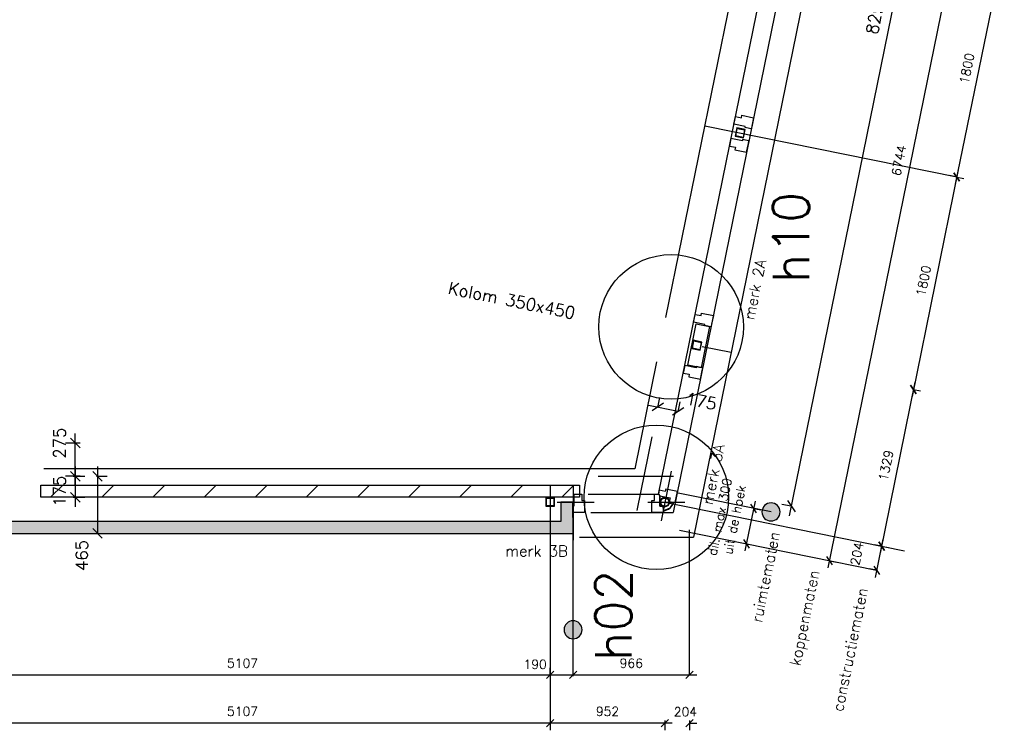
# Model space of a CAD drawing. Extents: x -84256 to 172857, y -58817 to 112048.
# Tile 4 of 90: x -75763 to -67591, y -57935 to -52034. Entities that reach past the tile are written whole.
import ezdxf

# ---------------------------------------------------------------- set-up
doc = ezdxf.new("R2010")
doc.units = 0
doc.header["$LTSCALE"] = 50
doc.header["$MEASUREMENT"] = 0
doc.header["$PDMODE"] = 3
doc.header["$PDSIZE"] = 0.001
doc.linetypes.add('DASHDOT', pattern=[25, 12.5, -6.25, 0, -6.25])
doc.layers.get('0').update_dxf_attribs({"linetype": 'CONTINUOUS'})
doc.layers.get('DEFPOINTS').update_dxf_attribs({"linetype": 'CONTINUOUS'})
for name, color, linetype in [('_DETAILNUMMERS', 4, 'CONTINUOUS'), ('_DETAILNUMMERSTEKST', 4, 'CONTINUOUS'), ('A--01A1_ACEER', 1, 'CONTINUOUS'), ('A--A21--_F123-', 9, 'CONTINUOUS'), ('A--A22--_F123-', 9, 'CONTINUOUS'), ('A--A28--_F-2--', 7, 'CONTINUOUS'), ('A--L$7A-_STRAMIEN', 1, 'DASHDOT'), ('A--L21--', 3, 'CONTINUOUS'), ('A--L21--_F-2--', 7, 'CONTINUOUS'), ('A--L21A3_BUITENWAND', 3, 'CONTINUOUS'), ('A--L22--_F-2--', 7, 'CONTINUOUS'), ('A--L28--', 7, 'CONTINUOUS'), ('A--L28--_F-2--', 7, 'CONTINUOUS'), ('A--L31--', 2, 'CONTINUOUS'), ('A--L31--_F123-', 7, 'CONTINUOUS'), ('A--L3A1_VPORTS', 1, 'CONTINUOUS'), ('A--M$1A-_F123-', 1, 'CONTINUOUS'), ('A--T$1A-25_TEKST', 2, 'CONTINUOUS'), ('A--T01A-18_TEKST', 1, 'CONTINUOUS'), ('TEKST_KOZIJNMERK', 10, 'CONTINUOUS'), ('X--LR---_CP', 7, 'CONTINUOUS')]:
    doc.layers.add(name, color=color, linetype=linetype)
doc.styles.add('ALFA-0_25', font='ROMANS')
doc.styles.add('B-01', font='SIMPLEX.SHX', dxfattribs={"width": 0.8, "height": 4.5})
doc.styles.add('HIEMSTRA', font='romans.shx')
doc.dimstyles.get("Standard").update_dxf_attribs({"dimscale": 40, "dimtxt": 2.5, "dimasz": 2, "dimexe": 0.3, "dimexo": 0.3, "dimgap": 2, "dimtad": 0, "dimdec": 0, "dimzin": 0, "dimdsep": 46, "dimtxsty": 'HIEMSTRA', "dimblk1": 'OBLIQUE', "dimblk2": 'OBLIQUE', "dimsah": 1, "dimcen": -0.09, "dimdle": 0.3, "dimse1": 1, "dimclrd": 2, "dimclre": 2, "dimclrt": 3, "dimadec": 0, "dimazin": 0, "dimtfac": 1, "dimtdec": 4, "dimtix": 1, "dimtmove": 0, "dimatfit": 3, "dimldrblk": 'OBLIQUE', "dimfxl": 1, "dimtvp": 625, "dimtolj": 1, "dimtzin": 0, "dimarcsym": 0})
doc.dimstyles.new('STANDARD$0', dxfattribs={"dimscale": 50, "dimtxt": 2.5, "dimasz": 2, "dimexe": 2, "dimexo": 0, "dimgap": 2, "dimtad": 1, "dimdec": 0, "dimzin": 0, "dimdsep": 46, "dimtxsty": 'ALFA-0_25', "dimblk1": 'OBLIQUE', "dimblk2": 'OBLIQUE', "dimsah": 1, "dimcen": -3, "dimdle": 2, "dimclrd": 1, "dimclre": 1, "dimclrt": 2, "dimadec": 0, "dimazin": 0, "dimtfac": 0.666667, "dimtofl": 0, "dimtmove": 2, "dimatfit": 3, "dimldrblk": 'OBLIQUE', "dimfxl": 1, "dimtvp": 0.833333, "dimtolj": 1, "dimtzin": 0, "dimarcsym": 0})

# ---------------------------------------------------------------- blocks, each defined once
blk = doc.blocks.new('*U690')
at = {"layer": 'A--A21--_F123-', "color": 2}
for points in [[(0, 0), (-50, -50), (5386.7, 0), (5436.9, -50)], [(5386.7, 0), (5336.5, 50), (0, 0), (50, 50)]]:
    blk.add_solid(points, dxfattribs=at)
at = {"layer": 'A--L21--_F-2--', "color": 3, "linetype": 'Continuous'}
for points in [[(5336.5, 50), (5336.5, 50), (50, 50), (50, 50)], [(5336.5, 50), (5336.5, 50), (50, 50), (50, 50)], [(-50, -50), (-50, -50), (5436.9, -50), (5436.9, -50)], [(-50, -50), (-50, -50), (5436.9, -50), (5436.9, -50)]]:
    blk.add_lwpolyline(points, dxfattribs=at)
blk = doc.blocks.new('*U693')
at = {"layer": 'A--A22--_F123-'}
h = blk.add_hatch(dxfattribs=at)
h.set_pattern_fill('ALFALINE', color=256, scale=300, style=0, pattern_type=2)
h.set_pattern_definition([(45, (-16288.37, -9934.9), (-212.132, 212.132), [])])
h.paths.add_polyline_path([(0, 0), (0, 50), (4470, 50), (4470, 0), (4470, -50), (0, -50)])
at = {"layer": 'A--L22--_F-2--', "color": 3, "linetype": 'Continuous'}
for points in [[(0, 0), (0, 50), (4470, 50), (4470, 0)], [(4470, 0), (4470, -50), (0, -50), (0, 0)]]:
    blk.add_lwpolyline(points, dxfattribs=at)
blk = doc.blocks.new('*U692')
at = {"layer": 'A--A21--_F123-', "color": 2}
for points in [[(-0.8, 210), (-50.8, 209.8), (0, 0), (-50.2, 50)], [(0, 0), (50.2, -50), (-0.8, 210), (49.2, 210.2)]]:
    blk.add_solid(points, dxfattribs=at)
at = {"layer": 'A--L21--_F-2--', "color": 3, "linetype": 'Continuous'}
for points in [[(-0.8, 210), (-50.8, 209.8), (-50.2, 50), (-50.2, 50)], [(-0.8, 210), (-50.8, 209.8), (-50.2, 50), (-50.2, 50)], [(50.2, -50), (50.2, -50), (49.2, 210.2), (-0.8, 210)], [(50.2, -50), (50.2, -50), (49.2, 210.2), (-0.8, 210)]]:
    blk.add_lwpolyline(points, dxfattribs=at)
blk = doc.blocks.new('_OBLIQUE')
at = {"color": 0, "linetype": 'ByBlock'}
blk.add_line((-0.5, -0.5), (0.5, 0.5), dxfattribs=at)
blk = doc.blocks.new('*D682')
at = {"color": 2, "linetype": 'ByBlock', "transparency": 16777216}
for p, q in [((21408.8, 10630.3), (21425.6, 10712.8)), ((21331.2, 10650.3), (21578.8, 10599.9)), ((21577.9, 10595.8), (21594.7, 10678.3))]:
    blk.add_line(p, q, dxfattribs=at)
at = {"layer": 'DEFPOINTS', "color": 0, "linetype": 'ByBlock', "transparency": 16777216}
for p in [(21408.8, 10630.3), (21577.9, 10595.8), (21578.8, 10599.9)]:
    blk.add_point(p, dxfattribs=at)
at = {"color": 2, "linetype": 'ByBlock', "transparency": 16777216, "xscale": 80, "yscale": 80, "zscale": 80}
for p, rotation in [((21409.6, 10634.4), 168.4862903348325), ((21578.8, 10599.9), 348.4862903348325)]:
    blk.add_blockref('_OBLIQUE', p, dxfattribs=dict(at, rotation=rotation))
at = {"color": 3, "linetype": 'ByBlock', "transparency": 16777216, "insert": (21770.2, 10683.2), "char_height": 100, "attachment_point": 5, "rotation": 348.48629, "style": 'HIEMSTRA'}
blk.add_mtext('\\A1;175', dxfattribs=at)
blk = doc.blocks.new('*D694')
at = {"color": 2, "linetype": 'ByBlock', "transparency": 16777216}
for p, q in [((16574.6, 9979.9), (16574.6, 10414.9)), ((16614, 10334.9), (16494.6, 10334.9)), ((16614, 10059.9), (16494.6, 10059.9))]:
    blk.add_line(p, q, dxfattribs=at)
at = {"layer": 'DEFPOINTS', "color": 0, "linetype": 'ByBlock', "transparency": 16777216}
for p in [(16574.6, 10334.9), (16614, 10334.9), (16614, 10059.9)]:
    blk.add_point(p, dxfattribs=at)
at = {"color": 2, "linetype": 'ByBlock', "transparency": 16777216, "xscale": 80, "yscale": 80, "zscale": 80}
for p, rotation in [((16574.6, 10334.9), 90), ((16574.6, 10059.9), 270)]:
    blk.add_blockref('_OBLIQUE', p, dxfattribs=dict(at, rotation=rotation))
at = {"color": 3, "linetype": 'ByBlock', "transparency": 16777216, "insert": (16444.6, 10334.8), "char_height": 100, "attachment_point": 5, "rotation": 90, "style": 'HIEMSTRA'}
blk.add_mtext('\\A1;275', dxfattribs=at)
blk = doc.blocks.new('*D695')
at = {"color": 2, "linetype": 'ByBlock', "transparency": 16777216}
for p, q in [((16574.6, 10139.9), (16574.6, 9804.9)), ((16557.5, 10059.9), (16654.6, 10059.9)), ((16557.5, 9884.9), (16654.6, 9884.9))]:
    blk.add_line(p, q, dxfattribs=at)
at = {"layer": 'DEFPOINTS', "color": 0, "linetype": 'ByBlock', "transparency": 16777216}
for p in [(16557.5, 10059.9), (16557.5, 9884.9), (16574.6, 9884.9)]:
    blk.add_point(p, dxfattribs=at)
at = {"color": 2, "linetype": 'ByBlock', "transparency": 16777216, "xscale": 80, "yscale": 80, "zscale": 80}
for p, rotation in [((16574.6, 10059.9), 90), ((16574.6, 9884.9), 270)]:
    blk.add_blockref('_OBLIQUE', p, dxfattribs=dict(at, rotation=rotation))
at = {"color": 3, "linetype": 'ByBlock', "transparency": 16777216, "insert": (16444.6, 9936.4), "char_height": 100, "attachment_point": 5, "rotation": 90, "style": 'HIEMSTRA'}
blk.add_mtext('\\A1;175', dxfattribs=at)
blk = doc.blocks.new('*D696')
at = {"color": 2, "linetype": 'ByBlock', "transparency": 16777216}
for p, q in [((16759.2, 10139.9), (16759.2, 9584.9)), ((16750.8, 10059.9), (16839.2, 10059.9)), ((16750.8, 9584.9), (16839.2, 9584.9))]:
    blk.add_line(p, q, dxfattribs=at)
at = {"layer": 'DEFPOINTS', "color": 0, "linetype": 'ByBlock', "transparency": 16777216}
for p in [(16750.8, 10059.9), (16750.8, 9584.9), (16759.2, 9584.9)]:
    blk.add_point(p, dxfattribs=at)
at = {"color": 2, "linetype": 'ByBlock', "transparency": 16777216, "xscale": 80, "yscale": 80, "zscale": 80}
for p, rotation in [((16759.2, 10059.9), 90), ((16759.2, 9584.9), 270)]:
    blk.add_blockref('_OBLIQUE', p, dxfattribs=dict(at, rotation=rotation))
at = {"color": 3, "linetype": 'ByBlock', "transparency": 16777216, "insert": (16629.2, 9402.2), "char_height": 100, "attachment_point": 5, "rotation": 90, "style": 'HIEMSTRA'}
blk.add_mtext('\\A1;465', dxfattribs=at)
blk = doc.blocks.new('*D718')
at = {"layer": 'A--M$1A-_F123-', "color": 2, "linetype": 'Continuous', "lineweight": -2, "transparency": 16777216}
for p, q in [((22501.5, 9732), (24188.9, 18015.9)), ((24173, 17937.5), (24094.6, 17953.5)), ((22517.5, 9810.4), (22439.1, 9826.4))]:
    blk.add_line(p, q, dxfattribs=at)
at = {"layer": 'DEFPOINTS', "color": 0, "linetype": 'Continuous', "transparency": 16777216}
for p in [(24173, 17937.5), (24173, 17937.5), (22517.5, 9810.4)]:
    blk.add_point(p, dxfattribs=at)
at = {"layer": 'A--M$1A-_F123-', "color": 2, "linetype": 'Continuous', "lineweight": -2, "transparency": 16777216, "xscale": 80, "yscale": 80, "zscale": 80}
for p, rotation in [((24173, 17937.5), 78.48625382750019), ((22517.4, 9810.4), 258.4862538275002)]:
    blk.add_blockref('_OBLIQUE', p, dxfattribs=dict(at, rotation=rotation))
at = {"layer": 'A--M$1A-_F123-', "color": 3, "linetype": 'Continuous', "transparency": 16777216, "insert": (23217.8, 13899.9), "char_height": 100, "attachment_point": 5, "rotation": 78.48625, "style": 'HIEMSTRA'}
blk.add_mtext('\\A1;8294', dxfattribs=at)
blk = doc.blocks.new('Q020607-')
at = {"layer": 'A--A28--_F-2--', "color": 3}
for points in [[(-31.4, 31.5), (-35, -34.9), (-35, 35.1)], [(-31.4, 31.5), (-35, 35.1), (35, 35.1)], [(-31.4, 31.5), (-31.4, -31.3), (-35, -34.9)], [(35, 35.1), (31.4, 31.5), (-31.4, 31.5)], [(35, 35.1), (35, -34.9), (31.4, 31.5)], [(35, -34.9), (31.4, -31.3), (31.4, 31.5)], [(35, -34.9), (-35, -34.9), (-31.4, -31.3)], [(35, -34.9), (-31.4, -31.3), (31.4, -31.3)]]:
    blk.add_solid(points, dxfattribs=at)
at = {"layer": 'A--L28--_F-2--', "color": 3, "linetype": 'Continuous'}
blk.add_lwpolyline([(-35, -34.9), (-31.4, -31.3), (-31.4, 31.5), (31.4, 31.5), (31.4, -31.3), (-31.4, -31.3), (-35, -34.9), (35, -34.9), (35, 35.1), (-35, 35.1)], close=True, dxfattribs=at)
at = {"layer": 'X--LR---_CP', "color": 4, "linetype": 'Continuous'}
for p in [(-35, 0.1), (0, 0), (35, 0.1)]:
    blk.add_point(p, dxfattribs=at)
blk = doc.blocks.new('Q020664-')
at = {"layer": 'A--A28--_F-2--', "color": 3, "linetype": 'Continuous'}
for points in [[(-34, 0), (-38, 0), (-31.5, 13), (-35.2, 14.6)], [(-31.5, -13), (-35.2, -14.6), (-34, 0), (-38, 0)], [(-31.5, 13), (-35.2, 14.6), (-24.1, 24.1), (-26.9, 26.9)], [(-24.1, 24.1), (-26.9, 26.9), (-13, 31.5), (-14.6, 35.2)], [(-13, 31.5), (-14.6, 35.2), (0, 34), (0, 38)], [(0, 34), (0, 38), (13, 31.5), (14.6, 35.2)], [(13, 31.5), (14.6, 35.2), (24.1, 24.1), (26.9, 26.9)], [(24.1, 24.1), (26.9, 26.9), (31.5, 13), (35.2, 14.6)], [(31.5, 13), (35.2, 14.6), (34, 0), (38, 0)], [(34, 0), (38, 0), (31.5, -13), (35.2, -14.6)], [(-24.1, -24.1), (-26.9, -26.9), (-31.5, -13), (-35.2, -14.6)], [(-13, -31.5), (-14.6, -35.2), (-24.1, -24.1), (-26.9, -26.9)], [(0, -34), (0, -38), (-13, -31.5), (-14.6, -35.2)], [(13, -31.5), (14.6, -35.2), (0, -34), (0, -38)], [(24.1, -24.1), (26.9, -26.9), (13, -31.5), (14.6, -35.2)], [(31.5, -13), (35.2, -14.6), (24.1, -24.1), (26.9, -26.9)]]:
    blk.add_solid(points, dxfattribs=at)
at = {"layer": 'A--L28--_F-2--', "color": 3, "linetype": 'Continuous'}
blk.add_lwpolyline([(0, 38, 1), (0, -38, 1), (0, 38), (0, 34, -1), (0, -34, -1), (0, 34)], format="xyb", close=True, dxfattribs=at)
at = {"layer": 'X--LR---_CP', "color": 4, "linetype": 'Continuous'}
blk.add_point((0, 0), dxfattribs=at)
blk = doc.blocks.new('*D753')
at = {"layer": 'A--M$1A-_F123-', "color": 1, "linetype": 'Continuous', "lineweight": -2, "transparency": 16777216}
for p, q in [((24262.1, 14367.1), (23878.8, 12485.8)), ((24250.1, 14308.3), (24191.3, 14320.3)), ((23890.8, 12544.5), (23832, 12556.5))]:
    blk.add_line(p, q, dxfattribs=at)
at = {"layer": 'DEFPOINTS', "color": 0, "linetype": 'Continuous', "transparency": 16777216}
for p in [(24250.1, 14308.3), (23890.8, 12544.5), (23890.8, 12544.5)]:
    blk.add_point(p, dxfattribs=at)
at = {"layer": 'A--M$1A-_F123-', "color": 1, "linetype": 'Continuous', "lineweight": -2, "transparency": 16777216, "xscale": 60, "yscale": 60, "zscale": 60}
for p, rotation in [((24250.1, 14308.3), 78.48629033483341), ((23890.8, 12544.5), 258.4862903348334)]:
    blk.add_blockref('_OBLIQUE', p, dxfattribs=dict(at, rotation=rotation))
at = {"layer": 'A--M$1A-_F123-', "color": 2, "linetype": 'Continuous', "transparency": 16777216, "insert": (23974.9, 13445.9), "char_height": 75, "attachment_point": 5, "rotation": 78.48629, "style": 'ALFA-0_25'}
blk.add_mtext('\\A1;1800', dxfattribs=at)
blk = doc.blocks.new('*D754')
at = {"layer": 'A--M$1A-_F123-', "color": 1, "linetype": 'Continuous', "lineweight": -2, "transparency": 16777216}
for p, q in [((23902.8, 12603.3), (23519.6, 10722)), ((23890.8, 12544.5), (23949.6, 12532.6)), ((23531.5, 10780.8), (23590.3, 10768.8))]:
    blk.add_line(p, q, dxfattribs=at)
at = {"layer": 'DEFPOINTS', "color": 0, "linetype": 'Continuous', "transparency": 16777216}
for p in [(23890.8, 12544.5), (23531.5, 10780.8), (23531.5, 10780.8)]:
    blk.add_point(p, dxfattribs=at)
at = {"layer": 'A--M$1A-_F123-', "color": 1, "linetype": 'Continuous', "lineweight": -2, "transparency": 16777216, "xscale": 60, "yscale": 60, "zscale": 60}
for p, rotation in [((23890.8, 12544.5), 78.48629033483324), ((23531.5, 10780.8), 258.4862903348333)]:
    blk.add_blockref('_OBLIQUE', p, dxfattribs=dict(at, rotation=rotation))
at = {"layer": 'A--M$1A-_F123-', "color": 2, "linetype": 'Continuous', "transparency": 16777216, "insert": (23615.6, 11682.1), "char_height": 75, "attachment_point": 5, "rotation": 78.48629, "style": 'ALFA-0_25'}
blk.add_mtext('\\A1;1800', dxfattribs=at)
blk = doc.blocks.new('*D755')
at = {"layer": 'A--M$1A-_F123-', "color": 1, "linetype": 'Continuous', "lineweight": -2, "transparency": 16777216}
for p, q in [((23543.5, 10839.6), (23254.3, 9419.9)), ((23531.5, 10780.8), (23590.3, 10768.8)), ((23266.3, 9478.6), (23325.1, 9466.7))]:
    blk.add_line(p, q, dxfattribs=at)
at = {"layer": 'DEFPOINTS', "color": 0, "linetype": 'Continuous', "transparency": 16777216}
for p in [(23531.5, 10780.8), (23266.3, 9478.6), (23266.3, 9478.6)]:
    blk.add_point(p, dxfattribs=at)
at = {"layer": 'A--M$1A-_F123-', "color": 1, "linetype": 'Continuous', "lineweight": -2, "transparency": 16777216, "xscale": 60, "yscale": 60, "zscale": 60}
for p, rotation in [((23531.5, 10780.8), 78.48625380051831), ((23266.3, 9478.6), 258.4862538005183)]:
    blk.add_blockref('_OBLIQUE', p, dxfattribs=dict(at, rotation=rotation))
at = {"layer": 'A--M$1A-_F123-', "color": 2, "linetype": 'Continuous', "transparency": 16777216, "insert": (23303.4, 10149.2), "char_height": 75, "attachment_point": 5, "rotation": 78.48625, "style": 'ALFA-0_25'}
blk.add_mtext('\\A1;1329', dxfattribs=at)
blk = doc.blocks.new('*D760')
at = {"layer": 'A--M$1A-_F123-', "color": 1, "linetype": 'Continuous', "lineweight": -2, "transparency": 16777216}
for p, q in [((20706.4, 8409.9), (20706.4, 8469.9)), ((21672.4, 8409.9), (21672.4, 8469.9)), ((20646.4, 8409.9), (21732.4, 8409.9))]:
    blk.add_line(p, q, dxfattribs=at)
at = {"layer": 'DEFPOINTS', "color": 0, "linetype": 'Continuous', "transparency": 16777216}
for p in [(20706.4, 8409.9), (21672.4, 8409.9), (21672.4, 8409.9)]:
    blk.add_point(p, dxfattribs=at)
at = {"layer": 'A--M$1A-_F123-', "color": 1, "linetype": 'Continuous', "lineweight": -2, "transparency": 16777216, "xscale": 60, "yscale": 60, "zscale": 60, "rotation": 180}
blk.add_blockref('_OBLIQUE', (20706.4, 8409.9), dxfattribs=at)
at = {"layer": 'A--M$1A-_F123-', "color": 1, "linetype": 'Continuous', "lineweight": -2, "transparency": 16777216, "xscale": 60, "yscale": 60, "zscale": 60}
blk.add_blockref('_OBLIQUE', (21672.4, 8409.9), dxfattribs=at)
at = {"layer": 'A--M$1A-_F123-', "color": 2, "linetype": 'Continuous', "transparency": 16777216, "insert": (21189.4, 8507.4), "char_height": 75, "attachment_point": 5, "style": 'ALFA-0_25'}
blk.add_mtext('\\A1;966', dxfattribs=at)
blk = doc.blocks.new('*D766')
at = {"layer": 'A--M$1A-_F123-', "color": 1, "linetype": 'Continuous', "lineweight": -2, "transparency": 16777216}
for p, q in [((15349.6, 8409.9), (20576.3, 8409.9)), ((15409.6, 8416.6), (15409.6, 8349.9)), ((20516.3, 8416.6), (20516.3, 8349.9))]:
    blk.add_line(p, q, dxfattribs=at)
at = {"layer": 'DEFPOINTS', "color": 0, "linetype": 'Continuous', "transparency": 16777216}
for p in [(15409.6, 8416.6), (20516.3, 8416.6, -1.2), (20516.3, 8409.9)]:
    blk.add_point(p, dxfattribs=at)
at = {"layer": 'A--M$1A-_F123-', "color": 1, "linetype": 'Continuous', "lineweight": -2, "transparency": 16777216, "xscale": 60, "yscale": 60, "zscale": 60, "rotation": 180}
blk.add_blockref('_OBLIQUE', (15409.6, 8409.9), dxfattribs=at)
at = {"layer": 'A--M$1A-_F123-', "color": 1, "linetype": 'Continuous', "lineweight": -2, "transparency": 16777216, "xscale": 60, "yscale": 60, "zscale": 60}
blk.add_blockref('_OBLIQUE', (20516.3, 8409.9), dxfattribs=at)
at = {"layer": 'A--M$1A-_F123-', "color": 2, "linetype": 'Continuous', "transparency": 16777216, "insert": (17962.9, 8507.4), "char_height": 75, "attachment_point": 5, "style": 'ALFA-0_25'}
blk.add_mtext('\\A1;5107', dxfattribs=at)
blk = doc.blocks.new('*D767')
at = {"layer": 'A--M$1A-_F123-', "color": 1, "linetype": 'Continuous', "lineweight": -2, "transparency": 16777216}
for p, q in [((15409.6, 8312.2), (15409.6, 7949.9)), ((20516.3, 8312.2), (20516.3, 7949.9)), ((20576.3, 8009.9), (15349.6, 8009.9))]:
    blk.add_line(p, q, dxfattribs=at)
at = {"layer": 'DEFPOINTS', "color": 0, "linetype": 'Continuous', "transparency": 16777216}
for p in [(15409.6, 8312.2), (20516.3, 8312.2, -20), (15409.6, 8009.9)]:
    blk.add_point(p, dxfattribs=at)
at = {"layer": 'A--M$1A-_F123-', "color": 1, "linetype": 'Continuous', "lineweight": -2, "transparency": 16777216, "xscale": 60, "yscale": 60, "zscale": 60, "rotation": 180}
blk.add_blockref('_OBLIQUE', (15409.6, 8009.9), dxfattribs=at)
at = {"layer": 'A--M$1A-_F123-', "color": 1, "linetype": 'Continuous', "lineweight": -2, "transparency": 16777216, "xscale": 60, "yscale": 60, "zscale": 60}
blk.add_blockref('_OBLIQUE', (20516.3, 8009.9), dxfattribs=at)
at = {"layer": 'A--M$1A-_F123-', "color": 2, "linetype": 'Continuous', "transparency": 16777216, "insert": (17962.9, 8107.4), "char_height": 75, "attachment_point": 5, "style": 'ALFA-0_25'}
blk.add_mtext('\\A1;5107', dxfattribs=at)
blk = doc.blocks.new('*D778')
at = {"layer": 'A--M$1A-_F123-', "color": 1, "linetype": 'Continuous', "lineweight": -2, "transparency": 16777216}
for p, q in [((24191.7, 16025.5), (22821.6, 9299.6)), ((24179.7, 15966.7), (24238.5, 15954.7)), ((22833.6, 9358.4), (22892.4, 9346.4))]:
    blk.add_line(p, q, dxfattribs=at)
at = {"layer": 'DEFPOINTS', "color": 0, "linetype": 'Continuous', "transparency": 16777216}
for p in [(24179.7, 15966.7), (22833.6, 9358.4), (22833.6, 9358.4)]:
    blk.add_point(p, dxfattribs=at)
at = {"layer": 'A--M$1A-_F123-', "color": 1, "linetype": 'Continuous', "lineweight": -2, "transparency": 16777216, "xscale": 60, "yscale": 60, "zscale": 60}
for p, rotation in [((24179.7, 15966.7), 78.4862589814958), ((22833.6, 9358.4), 258.4862589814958)]:
    blk.add_blockref('_OBLIQUE', p, dxfattribs=dict(at, rotation=rotation))
at = {"layer": 'A--M$1A-_F123-', "color": 2, "linetype": 'Continuous', "transparency": 16777216, "insert": (23411.1, 12682), "char_height": 75, "attachment_point": 5, "rotation": 78.48626, "style": 'ALFA-0_25'}
blk.add_mtext('\\A1;6744', dxfattribs=at)
blk = doc.blocks.new('*D806')
at = {"layer": 'A--M$1A-_F123-', "color": 1, "linetype": 'Continuous', "lineweight": -2, "transparency": 16777216}
for p, q in [((20516.4, 8398.3), (20516.4, 8469.9)), ((20706.4, 8398.3), (20706.4, 8469.9)), ((20456.4, 8409.9), (20766.4, 8409.9))]:
    blk.add_line(p, q, dxfattribs=at)
at = {"layer": 'DEFPOINTS', "color": 0, "linetype": 'Continuous', "transparency": 16777216}
for p in [(20516.4, 8398.3), (20706.4, 8409.9), (20706.4, 8398.3)]:
    blk.add_point(p, dxfattribs=at)
at = {"layer": 'A--M$1A-_F123-', "color": 1, "linetype": 'Continuous', "lineweight": -2, "transparency": 16777216, "xscale": 60, "yscale": 60, "zscale": 60, "rotation": 180}
blk.add_blockref('_OBLIQUE', (20516.4, 8409.9), dxfattribs=at)
at = {"layer": 'A--M$1A-_F123-', "color": 1, "linetype": 'Continuous', "lineweight": -2, "transparency": 16777216, "xscale": 60, "yscale": 60, "zscale": 60}
blk.add_blockref('_OBLIQUE', (20706.4, 8409.9), dxfattribs=at)
at = {"layer": 'A--M$1A-_F123-', "color": 2, "linetype": 'Continuous', "transparency": 16777216, "insert": (20391.7, 8498.2), "char_height": 75, "attachment_point": 5, "style": 'ALFA-0_25'}
blk.add_mtext('\\A1;190', dxfattribs=at)
blk = doc.blocks.new('*D807')
at = {"layer": 'A--M$1A-_F123-', "color": 1, "linetype": 'Continuous', "lineweight": -2, "transparency": 16777216}
for p, q in [((23266.3, 9478.6), (23207.5, 9490.6)), ((23278.3, 9537.4), (23213.6, 9219.7)), ((23225.5, 9278.5), (23166.7, 9290.5))]:
    blk.add_line(p, q, dxfattribs=at)
at = {"layer": 'DEFPOINTS', "color": 0, "linetype": 'Continuous', "transparency": 16777216}
for p in [(23266.3, 9478.6), (23225.5, 9278.5), (23225.5, 9278.5)]:
    blk.add_point(p, dxfattribs=at)
at = {"layer": 'A--M$1A-_F123-', "color": 1, "linetype": 'Continuous', "lineweight": -2, "transparency": 16777216, "xscale": 60, "yscale": 60, "zscale": 60}
for p, rotation in [((23266.3, 9478.6), 78.48629033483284), ((23225.5, 9278.5), 258.4862903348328)]:
    blk.add_blockref('_OBLIQUE', p, dxfattribs=dict(at, rotation=rotation))
at = {"layer": 'A--M$1A-_F123-', "color": 2, "linetype": 'Continuous', "transparency": 16777216, "insert": (23062.2, 9416), "char_height": 75, "attachment_point": 5, "rotation": 78.48629, "style": 'ALFA-0_25'}
blk.add_mtext('\\A1;204', dxfattribs=at)
blk = doc.blocks.new('*D817')
at = {"layer": 'A--M$1A-_F123-', "color": 1, "linetype": 'Continuous', "lineweight": -2, "transparency": 16777216}
for p, q in [((21468.3, 8009.9), (21408.3, 8009.9)), ((21468.3, 8030.3), (21468.3, 7949.9)), ((21672.4, 8030.3), (21672.4, 7949.9)), ((21672.4, 8009.9), (21732.4, 8009.9))]:
    blk.add_line(p, q, dxfattribs=at)
at = {"layer": 'DEFPOINTS', "color": 0, "linetype": 'Continuous', "transparency": 16777216}
for p in [(21468.3, 8030.3), (21672.4, 8030.3), (21672.4, 8009.9)]:
    blk.add_point(p, dxfattribs=at)
at = {"layer": 'A--M$1A-_F123-', "color": 1, "linetype": 'Continuous', "lineweight": -2, "transparency": 16777216, "xscale": 60, "yscale": 60, "zscale": 60}
blk.add_blockref('_OBLIQUE', (21468.3, 8009.9), dxfattribs=at)
at = {"layer": 'A--M$1A-_F123-', "color": 1, "linetype": 'Continuous', "lineweight": -2, "transparency": 16777216, "xscale": 60, "yscale": 60, "zscale": 60, "rotation": 180}
blk.add_blockref('_OBLIQUE', (21672.4, 8009.9), dxfattribs=at)
at = {"layer": 'A--M$1A-_F123-', "color": 2, "linetype": 'Continuous', "transparency": 16777216, "insert": (21638.6, 8103.9), "char_height": 75, "attachment_point": 5, "style": 'ALFA-0_25'}
blk.add_mtext('\\A1;204', dxfattribs=at)
blk = doc.blocks.new('*D818')
at = {"layer": 'A--M$1A-_F123-', "color": 1, "linetype": 'Continuous', "lineweight": -2, "transparency": 16777216}
for p, q in [((21528.3, 8009.9), (20456.3, 8009.9)), ((20516.3, 8009.9), (20516.3, 7949.9)), ((21468.3, 8009.9), (21468.3, 7949.9))]:
    blk.add_line(p, q, dxfattribs=at)
at = {"layer": 'DEFPOINTS', "color": 0, "linetype": 'Continuous', "transparency": 16777216}
for p in [(20516.3, 8009.9, 2.9), (20516.3, 8009.9), (21468.3, 8009.9)]:
    blk.add_point(p, dxfattribs=at)
at = {"layer": 'A--M$1A-_F123-', "color": 1, "linetype": 'Continuous', "lineweight": -2, "transparency": 16777216, "xscale": 60, "yscale": 60, "zscale": 60, "rotation": 180}
blk.add_blockref('_OBLIQUE', (20516.3, 8009.9), dxfattribs=at)
at = {"layer": 'A--M$1A-_F123-', "color": 1, "linetype": 'Continuous', "lineweight": -2, "transparency": 16777216, "xscale": 60, "yscale": 60, "zscale": 60}
blk.add_blockref('_OBLIQUE', (21468.3, 8009.9), dxfattribs=at)
at = {"layer": 'A--M$1A-_F123-', "color": 2, "linetype": 'Continuous', "transparency": 16777216, "insert": (20992.3, 8107.4), "char_height": 75, "attachment_point": 5, "style": 'ALFA-0_25'}
blk.add_mtext('\\A1;952', dxfattribs=at)
blk = doc.blocks.new('DILATATIEVOEG')
at = {"layer": 'A--L21A3_BUITENWAND', "linetype": 'Continuous'}
h = blk.add_hatch(color=256, dxfattribs=at)
edge = h.paths.add_edge_path()
edge.add_arc((-800, 0), 75, 0, 360)
blk.add_line((-800, 0), (0, 0), dxfattribs=at)
blk.add_circle((-800, 0), 75, dxfattribs=at)
at = {"layer": 'X--LR---_CP', "linetype": 'Continuous'}
blk.add_point((0, 0), dxfattribs=at)
blk = doc.blocks.new('*D830')
at = {"color": 1, "linetype": 'ByBlock', "transparency": 16777216}
for p, q in [((9199.8, 9973), (9116, 9561.4)), ((9187.8, 9914.2), (9246.6, 9902.2)), ((9128, 9620.2), (9186.8, 9608.2))]:
    blk.add_line(p, q, dxfattribs=at)
at = {"layer": 'DEFPOINTS', "color": 0, "linetype": 'ByBlock', "transparency": 16777216}
for p in [(9187.8, 9914.2), (9128, 9620.2, -17), (9128, 9620.2, -17)]:
    blk.add_point(p, dxfattribs=at)
at = {"color": 1, "linetype": 'ByBlock', "transparency": 16777216, "xscale": 60, "yscale": 60, "zscale": 60}
for p, rotation in [((9187.8, 9914.2), 78.48629033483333), ((9128, 9620.2), 258.4862903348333)]:
    blk.add_blockref('_OBLIQUE', p, dxfattribs=dict(at, rotation=rotation))
at = {"color": 2, "linetype": 'ByBlock', "transparency": 16777216, "insert": (8967.6, 9832.2), "char_height": 75, "attachment_point": 5, "rotation": 78.48629, "style": 'ALFA-0_25'}
blk.add_mtext('\\A1;dil. max 300\\Puit de hoek', dxfattribs=at)
blk = doc.blocks.new('A$C33947343')
at = {"layer": '_DETAILNUMMERS'}
for centre in [(12287.9, -13415.4), (12165.1, -14830.5)]:
    blk.add_circle(centre, 600, dxfattribs=at)
at = {"layer": 'A--01A1_ACEER', "linetype": 'Continuous'}
for p, q in [((13827.6, -8510.4), (12473, -15160.5)), ((12566.6, -11744.7), (14658.7, -12170.8)), ((12288.7, -14612.6), (12204.6, -15025.2)), ((11342.9, -14870.5), (11649.2, -14870.5, -20)), ((12093.4, -14870.5), (12401.8, -14870.5, -20)), ((12357, -15103.5), (13993.4, -15436.8))]:
    blk.add_line(p, q, dxfattribs=at)
at = {"layer": 'A--01A1_ACEER'}
blk.add_lwpolyline([(12193.3, -14905.5), (12193.2, -14817.9), (12278.9, -14835.5), (12272.9, -14865), (12308.8, -14871.8), (12276.7, -14920.1), (12223.4, -14941.9), (12223.3, -14905.5), (12193.3, -14905.5)], close=True, dxfattribs=at)
at = {"layer": 'A--L$7A-_STRAMIEN'}
for p, q in [((12127.2, -14327.5), (11958.9, -15154.3)), ((11682.3, -14655.5), (12610.7, -14655.5))]:
    blk.add_line(p, q, dxfattribs=at)
at = {"layer": 'A--L21--'}
blk.add_line((13245.2, -8413.5), (12242.2, -13337.7), dxfattribs=at)
at = {"layer": 'A--L21--', "color": 4, "linetype": 'Continuous'}
blk.add_lwpolyline([(12606.7, -13411.9), (12536.8, -13754.9), (12427.1, -13732.5), (12496.9, -13389.6)], close=True, dxfattribs=at)
at = {"layer": 'A--L21--'}
blk.add_lwpolyline([(12167.4, -13704.5), (11985.9, -14595.5), (7081.2, -14595.5)], dxfattribs=at)
at = {"layer": 'A--L31--', "color": 3}
for p, q in [((12308.8, -14871.8), (12319.7, -14874.1)), ((12319.5, -14875), (12309.6, -14873)), ((12222.9, -14942), (12222.9, -14953.1)), ((12222.9, -14953.1), (12223.9, -14953.1)), ((12223.9, -14953.1), (12223.9, -14943)), ((12319.7, -14874.1), (12319.5, -14875))]:
    blk.add_line(p, q, dxfattribs=at)
at = {"layer": 'A--L31--'}
blk.add_line((12617.4, -15328), (12617.4, -15328), dxfattribs=at)
at = {"layer": 'A--L31--', "color": 2, "linetype": 'Continuous'}
for points in [[(12808.9, -11732.8), (12821.9, -11669.1), (12871.9, -11679.3), (12876, -11658.7), (12973, -11678.5), (12958.5, -11750), (12954.1, -11771.5), (12939.4, -11768.5), (12901.2, -11760.7), (12903, -11751.9)], [(12784.9, -11850.4), (12772, -11914.1), (12821.9, -11924.2), (12817.8, -11944.8), (12914.8, -11964.6), (12929.3, -11893), (12933.7, -11871.5), (12919, -11868.5), (12880.8, -11860.7), (12879, -11869.6)], [(12474.2, -13375.7), (12487.2, -13312), (12537.2, -13322.2), (12541.4, -13301.6), (12638.4, -13321.4), (12623.8, -13392.9), (12619.4, -13414.5), (12604.7, -13411.5), (12566.5, -13403.7), (12568.3, -13394.9)], [(12401, -13735.1), (12388.1, -13798.8), (12438.1, -13809), (12433.9, -13829.5), (12530.9, -13849.3), (12545.4, -13777.7), (12549.8, -13756.2), (12535.1, -13753.2), (12496.9, -13745.4), (12495.1, -13754.2)], [(12182.9, -14805.5), (12193.2, -14817.9), (12278.9, -14835.5), (12272.9, -14865), (12307.1, -14871.9), (12321.8, -14875), (12340.9, -14781.9), (12243.9, -14762.1), (12239.7, -14782.4), (12189.8, -14772.2)], [(11483.2, -14805.5), (11548.2, -14805.5), (11548.2, -14856.5), (11569.2, -14856.5), (11569.1, -14955.5), (11496.1, -14955.5), (11474.1, -14955.5), (11474.2, -14940.5), (11474.2, -14901.5), (11483.2, -14901.5)], [(12183, -14805.4), (12193.2, -14817.9), (12193.3, -14905.5), (12223.3, -14905.5), (12223.4, -14940.4), (12223.4, -14955.4), (12128.4, -14955.5), (12128.3, -14856.5), (12149.1, -14856.4), (12149.1, -14805.5)]]:
    blk.add_lwpolyline(points, close=True, dxfattribs=at)
at = {"layer": 'A--L31--', "color": 3}
for radius, start, end in [(98.6, 275.28884, 343.45529), (99.6, 275.23676, 343.5058)]:
    blk.add_arc((12214.3, -14843.8), radius, start, end, dxfattribs=at)
at = {"layer": 'A--L31--_F123-', "color": 1, "linetype": 'Continuous'}
for p, q in [((12183, -14805.5), (13462.3, -8525.2)), ((13605.1, -8575.7), (12305.5, -14955.5)), ((12547, -13577.7), (12787.6, -13626.6)), ((11284.1, -14730.5, -17.1), (11284.1, -16705.5, 2.9)), ((11474.1, -14730.5, -20), (11474.1, -15185.5, -20)), ((11600.3, -14805.5), (12183, -14805.5)), ((11621.3, -14955.5), (12305.5, -14955.5)), ((11526.4, -15160.5, -0.4), (12473, -15160.5, 18.8))]:
    blk.add_line(p, q, dxfattribs=at)
at = {"layer": 'A--M$1A-_F123-', "linetype": 'Continuous'}
for p, q in [((12236.1, -14870.5), (14225.6, -15275.7)), ((11474.3, -16305.5), (11474.3, -15101.9)), ((12440.3, -16305.5), (12440.3, -15101.9))]:
    blk.add_line(p, q, dxfattribs=at)
at = {"layer": 'A--L21--', "linetype": 'Continuous'}
for name, p in [('*U693', (7056.2, -14780.5)), ('*U692', (11424.1, -15080.5)), ('*U690', (6037.4, -15080.5))]:
    blk.add_blockref(name, p, dxfattribs=at)
at = {"layer": 'A--L21A3_BUITENWAND', "color": 1, "xscale": -1}
for p, rotation in [((12333.1, -14792.5), 348.4862903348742), ((11474.3, -15130.4), 269.996290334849)]:
    blk.add_blockref('DILATATIEVOEG', p, dxfattribs=dict(at, rotation=rotation))
at = {"layer": 'A--L28--', "rotation": 258.486290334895}
for p in [(12860.6, -11804.6), (12501.3, -13568.3)]:
    blk.add_blockref('Q020607-', p, dxfattribs=at)
at = {"layer": 'A--L28--'}
blk.add_blockref('Q020607-', (11284.1, -14870.5, -17.1), dxfattribs=at)
at = {"layer": 'A--L28--', "linetype": 'Continuous'}
blk.add_blockref('Q020664-', (12236.1, -14870.5), dxfattribs=at)
at = {"layer": '_DETAILNUMMERSTEKST', "style": 'ALFA-0_25'}
for s, p in [('h10', (13432.6, -13051.9)), ('h02', (11958.7, -16189.6))]:
    blk.add_text(s, height=300, rotation=90, dxfattribs=at).set_placement(p)
at = {"layer": 'A--T$1A-25_TEKST', "style": 'B-01'}
blk.add_text('Kolom 350x450', height=100, rotation=348.47958, dxfattribs=at).set_placement((10430.2, -13138.4))
at = {"layer": 'A--T01A-18_TEKST', "style": 'HIEMSTRA'}
for s, p in [('ruimtematen', (13039.4, -15875.6)), ('koppenmaten', (13358.3, -16236.6)), ('constructiematen', (13712.9, -16617))]:
    blk.add_text(s, height=90, rotation=78.48629, dxfattribs=at).set_placement(p)
at = {"layer": 'TEKST_KOZIJNMERK', "style": 'HIEMSTRA'}
for s, p in [('merk 2A', (12975.4, -13363.7)), ('merk 3A', (12630.2, -14899.1))]:
    blk.add_text(s, height=90, rotation=78.486, dxfattribs=at).set_placement(p)
blk.add_text('merk 3B', height=90, dxfattribs=at).set_placement((10910.4, -15321.4))
at = {"layer": 'A--M$1A-_F123-', "linetype": 'Continuous'}
for p1, p2, override, picture, middle in [((13285.3, -14905), (14940.8, -6777.8), {"dimscale": 40, "dimtxsty": 'HIEMSTRA', "dimclrd": 2, "dimclre": 2, "dimclrt": 3, "dimtfac": 1}, '*D718', (13985.7, -10815.4)), ((14947.6, -8748.6), (13601.4, -15357), {"dimscale": 30}, '*D778', (14179, -12033.4)), ((15018, -10407), (14658.7, -12170.8), {"dimscale": 30}, '*D753', (14742.8, -11269.5)), ((14658.7, -12170.8), (14299.4, -13934.6), {"dimscale": 30}, '*D754', (14383.5, -13033.3)), ((14299.4, -13934.6), (14034.2, -15236.7), {"dimscale": 30}, '*D755', (14071.2, -14566.2)), ((14034.2, -15236.7), (13993.4, -15436.8), {"dimscale": 30}, '*D807', (13830.1, -15299.3))]:
    dim = blk.add_aligned_dim(p1=p1, p2=p2, distance=0, dimstyle='STANDARD$0', override=override, dxfattribs=at)
    dim.commit()
    dim.dimension.update_dxf_attribs({"geometry": picture, "text_midpoint": middle, "insert": (-9232.1, -24715.4)})
at = {"layer": 'A--M$1A-_F123-'}
for base, p1, p2, angle, text, picture, middle, dimtype in [((12346.6, -14115.5), (12176.6, -14085.1), (12345.8, -14119.6), 348.48629, '175', '*D682', (12538.1, -14032.2), 129), ((7527.1, -15130.5), (7518.6, -14655.5), (7518.6, -15130.5), 90, '465', '*D696', (7397.1, -15313.2), 128)]:
    dim = blk.add_linear_dim(base=base, p1=p1, p2=p2, angle=angle, text=text, dimstyle='Standard', dxfattribs=at)
    dim.commit()
    dim.dimension.update_dxf_attribs({"geometry": picture, "text_midpoint": middle, "dimtype": dimtype, "insert": (-9232.1, -24715.4)})
for base, p1, p2, picture, middle in [((7342.4, -14380.5), (7381.9, -14655.5), (7381.9, -14380.5), '*D694', (7212.4, -14380.6)), ((7342.4, -14830.5), (7325.3, -14655.5), (7325.3, -14830.5), '*D695', (7212.4, -14779))]:
    dim = blk.add_linear_dim(base=base, p1=p1, p2=p2, angle=90, dimstyle='Standard', dxfattribs=at)
    dim.commit()
    dim.dimension.update_dxf_attribs({"geometry": picture, "text_midpoint": middle, "dimtype": 128, "insert": (-9232.1, -24715.4)})
at = {"layer": 'A--M$1A-_F123-', "linetype": 'Continuous'}
dim = blk.add_linear_dim(base=(12913.1, -15216.8, -17), p1=(12973, -14922.8), p2=(12913.1, -15216.8, -17), angle=258.48629, text='dil. max <>\\Puit de hoek', dimstyle='STANDARD$0', override={"dimscale": 30}, dxfattribs=at)
dim.commit()
dim.dimension.update_dxf_attribs({"geometry": '*D830', "text_midpoint": (12752.7, -15004.7), "dimtype": 129, "insert": (3785.1, -24837)})
for base, p1, p2, picture, middle in [((11284.1, -16305.5), (6177.4, -16298.8), (11284.1, -16298.8, -1.2), '*D766', (8730.8, -16208)), ((12440.3, -16305.5), (11474.3, -16305.5), (12440.3, -16305.5), '*D760', (11957.3, -16208)), ((6177.4, -16705.5), (11284.1, -16403.2, -20), (6177.4, -16403.2), '*D767', (8730.8, -16608)), ((11284.1, -16705.5), (12236.1, -16705.5), (11284.1, -16705.4, 2.9), '*D818', (11760.1, -16608))]:
    dim = blk.add_linear_dim(base=base, p1=p1, p2=p2, dimstyle='STANDARD$0', override={"dimscale": 30}, dxfattribs=at)
    dim.commit()
    dim.dimension.update_dxf_attribs({"geometry": picture, "text_midpoint": middle, "insert": (-9232.1, -24715.4)})
for base, p1, p2, picture, middle in [((11474.3, -16305.5), (11284.3, -16317.1), (11474.3, -16317.1), '*D806', (11159.6, -16217.2)), ((12440.3, -16705.5), (12236.1, -16685.1), (12440.3, -16685.1), '*D817', (12406.4, -16611.5))]:
    dim = blk.add_linear_dim(base=base, p1=p1, p2=p2, dimstyle='STANDARD$0', override={"dimscale": 30}, dxfattribs=at)
    dim.commit()
    dim.dimension.update_dxf_attribs({"geometry": picture, "text_midpoint": middle, "dimtype": 128, "insert": (-9232.1, -24715.4)})

msp = doc.modelspace()

# ---------------------------------------------------------------- block references
at = {"layer": 'A--L3A1_VPORTS'}
msp.add_blockref('A$C33947343', (-82644.2, -41169.9), dxfattribs=at)

doc.saveas('drawing.dxf')
